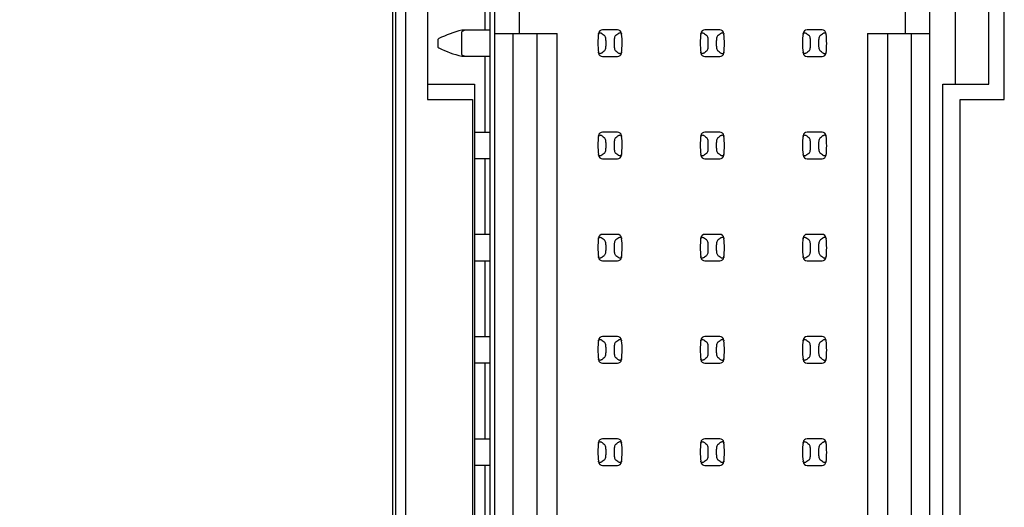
# Model space of a CAD drawing. Header units: inches. Extents: x 0 to 34, y 0 to 22.
# Tile 5 of 36: x 6.2 to 8.1, y 8.9 to 9.9. Entities that reach past the tile are written whole.
import ezdxf

# ---------------------------------------------------------------- set-up
doc = ezdxf.new("R2010")
doc.units = ezdxf.units.IN
doc.header["$LTSCALE"] = 1.87
doc.header["$MEASUREMENT"] = 0
doc.layers.get('0').update_dxf_attribs({"linetype": 'CONTINUOUS'})
doc.layers.add('DIMENSIONS', color=7, linetype='CONTINUOUS')
doc.styles.get("Standard").update_dxf_attribs({"font": 'txt', "width": 0.8})
doc.dimstyles.new('DIMSTYLE_1', dxfattribs={"dimtxt": 0.125, "dimasz": 0.18, "dimexe": 0.125, "dimexo": 0.0625, "dimgap": 0.03125, "dimtad": 0, "dimtih": 1, "dimtoh": 1, "dimlfac": 0.5, "dimzin": 4, "dimdsep": 46, "dimtxsty": 'STANDARD', "dimblk": '_FILLED', "dimblk1": '_FILLED', "dimblk2": '_FILLED', "dimcen": 0.09, "dimadec": 0, "dimazin": 0, "dimtp": 0.001, "dimtm": 0.001, "dimtfac": 1, "dimtofl": 0, "dimtmove": 0, "dimatfit": 3, "dimldrblk": '_FILLED', "dimfxl": 1, "dimtolj": 1, "dimtzin": 4, "dimarcsym": 0})

# ---------------------------------------------------------------- blocks, each defined once
blk = doc.blocks.new('*D4')
at = {"layer": 'DIMENSIONS', "color": 2, "linetype": 'CONTINUOUS'}
blk.add_line((7.0029, 15.3859), (6.1961, 15.3859), dxfattribs=at)
at = {"layer": 'DIMENSIONS', "color": 2, "linetype": 'CONTINUOUS', "insert": (6.1336, 15.4484), "char_height": 0.125, "width": 1.225, "attachment_point": 3, "line_spacing_factor": 0.9}
blk.add_mtext('4.15{\\Ftxt.shx;\\W1.000000;\\H0.125000; }[105.4]', dxfattribs=at)
blk = doc.blocks.new('_FILLED')
at = {"color": 0, "linetype": 'BYBLOCK'}
blk.add_solid([(0, 0), (-1, 0.174), (-1, -0.174)], dxfattribs=at)
blk = doc.blocks.new('*D5')
at = {"layer": 'DIMENSIONS', "color": 2, "linetype": 'CONTINUOUS'}
blk.add_line((6.8779, 16.3739), (6.1961, 16.3739), dxfattribs=at)
at = {"layer": 'DIMENSIONS', "color": 2, "linetype": 'CONTINUOUS', "insert": (6.1336, 16.4364), "char_height": 0.125, "width": 1.225, "attachment_point": 3, "line_spacing_factor": 0.9}
blk.add_mtext('4.64{\\Ftxt.shx;\\W1.000000;\\H0.125000; }[117.9]', dxfattribs=at)
blk = doc.blocks.new('*D6')
at = {"layer": 'DIMENSIONS', "color": 2, "linetype": 'CONTINUOUS'}
blk.add_line((6.8759, 16.7179), (6.1961, 16.7179), dxfattribs=at)
at = {"layer": 'DIMENSIONS', "color": 2, "linetype": 'CONTINUOUS', "insert": (6.1336, 16.7804), "char_height": 0.125, "width": 1.225, "attachment_point": 3, "line_spacing_factor": 0.9}
blk.add_mtext('4.81{\\Ftxt.shx;\\W1.000000;\\H0.125000; }[122.3]', dxfattribs=at)
blk = doc.blocks.new('*D7')
at = {"layer": 'DIMENSIONS', "color": 2, "linetype": 'CONTINUOUS'}
blk.add_line((6.8489, 16.9739), (6.1961, 16.9739), dxfattribs=at)
at = {"layer": 'DIMENSIONS', "color": 2, "linetype": 'CONTINUOUS', "insert": (6.1336, 17.0364), "char_height": 0.125, "width": 1.225, "attachment_point": 3, "line_spacing_factor": 0.9}
blk.add_mtext('4.94{\\Ftxt.shx;\\W1.000000;\\H0.125000; }[125.5]', dxfattribs=at)

msp = doc.modelspace()

# ---------------------------------------------------------------- linework, layer by layer
at = {"color": 7, "linetype": 'CONTINUOUS'}
for p, q in [((6.9114, 6.8459), (6.9114, 16.9739)), ((6.9314, 6.9059), (6.9314, 16.9139)), ((7.0954, 15.3859), (7.0954, 8.4319)), ((7.1053, 8.465), (7.1053, 15.3548)), ((7.9557, 8.465), (7.9557, 15.3548)), ((6.9054, 8.5938), (6.9054, 15.2279)), ((6.9734, 10.3199), (6.9734, 9.6999)), ((8.1014, 9.6999), (8.1014, 10.3199)), ((8.0059, 9.7299), (8.0059, 10.2899)), ((8.0714, 9.7299), (8.0714, 10.2899)), ((7.0854, 9.9843), (7.0854, 9.8355)), ((7.1525, 9.876), (7.1525, 9.8288)), ((7.9084, 9.8288), (7.9084, 9.876)), ((7.0954, 9.8355), (7.0407, 9.8355)), ((7.0407, 9.7881), (7.0407, 9.8316)), ((7.0444, 9.8347), (7.0461, 9.8355)), ((7.1053, 9.8288), (7.2273, 9.8288)), ((7.1407, 9.8288), (7.1407, 8.5083)), ((7.1879, 8.5555), (7.1879, 9.8288)), ((7.2273, 8.5949), (7.2273, 9.8288)), ((7.3138, 9.8293), (7.3151, 9.8284)), ((7.3451, 9.8359), (7.3158, 9.8359)), ((7.3527, 9.8289), (7.3531, 9.8273)), ((7.5138, 9.8293), (7.5151, 9.8284)), ((7.5451, 9.8359), (7.5158, 9.8359)), ((7.5527, 9.8289), (7.5531, 9.8273)), ((7.7138, 9.8293), (7.7151, 9.8284)), ((7.7451, 9.8359), (7.7158, 9.8359)), ((7.7527, 9.8289), (7.7531, 9.8273)), ((7.8336, 9.8288), (7.9557, 9.8288)), ((7.8336, 9.8288), (7.8336, 8.6736)), ((7.873, 9.8288), (7.873, 8.6343)), ((7.9202, 8.587), (7.9202, 9.8288)), ((6.9934, 9.8153), (6.9934, 9.8044)), ((7.3226, 9.8056), (7.3226, 9.8141)), ((7.3383, 9.8141), (7.3383, 9.8056)), ((7.5226, 9.8056), (7.5226, 9.8141)), ((7.5383, 9.8141), (7.5383, 9.8056)), ((7.7226, 9.8056), (7.7226, 9.8141)), ((7.7383, 9.8141), (7.7383, 9.8056)), ((7.0415, 9.7868), (7.0407, 9.7881)), ((7.0407, 9.7843), (7.0954, 9.7843)), ((7.0854, 9.7843), (7.0854, 9.6355)), ((7.3082, 9.7908), (7.3078, 9.7924)), ((7.3158, 9.7839), (7.3451, 9.7839)), ((7.3471, 9.7904), (7.3458, 9.7913)), ((7.5082, 9.7908), (7.5078, 9.7924)), ((7.5158, 9.7839), (7.5451, 9.7839)), ((7.5471, 9.7904), (7.5458, 9.7913)), ((7.7082, 9.7908), (7.7078, 9.7924)), ((7.7158, 9.7839), (7.7451, 9.7839)), ((7.7471, 9.7904), (7.7458, 9.7913)), ((6.9734, 9.7299), (7.0654, 9.7299)), ((7.0654, 9.7299), (7.0654, 8.4319)), ((7.9814, 9.7299), (8.0714, 9.7299)), ((7.9814, 8.4319), (7.9814, 9.7299)), ((6.9734, 9.6999), (7.0614, 9.6999)), ((7.0614, 9.6999), (7.0614, 8.4019)), ((8.0154, 9.6999), (8.1014, 9.6999)), ((8.0154, 8.4019), (8.0154, 9.6999)), ((7.0954, 9.6355), (7.0654, 9.6355)), ((7.3138, 9.6293), (7.3151, 9.6284)), ((7.3451, 9.6359), (7.3158, 9.6359)), ((7.3527, 9.6289), (7.3531, 9.6273)), ((7.5138, 9.6293), (7.5151, 9.6284)), ((7.5451, 9.6359), (7.5158, 9.6359)), ((7.5527, 9.6289), (7.5531, 9.6273)), ((7.7138, 9.6293), (7.7151, 9.6284)), ((7.7451, 9.6359), (7.7158, 9.6359)), ((7.7527, 9.6289), (7.7531, 9.6273)), ((7.3226, 9.6056), (7.3226, 9.6141)), ((7.3383, 9.6141), (7.3383, 9.6056)), ((7.5226, 9.6056), (7.5226, 9.6141)), ((7.5383, 9.6141), (7.5383, 9.6056)), ((7.7226, 9.6056), (7.7226, 9.6141)), ((7.7383, 9.6141), (7.7383, 9.6056)), ((7.3082, 9.5908), (7.3078, 9.5924)), ((7.3471, 9.5904), (7.3458, 9.5913)), ((7.5082, 9.5908), (7.5078, 9.5924)), ((7.5471, 9.5904), (7.5458, 9.5913)), ((7.7082, 9.5908), (7.7078, 9.5924)), ((7.7471, 9.5904), (7.7458, 9.5913)), ((7.0654, 9.5843), (7.0954, 9.5843)), ((7.0854, 9.5843), (7.0854, 9.4355)), ((7.3158, 9.5839), (7.3451, 9.5839)), ((7.5158, 9.5839), (7.5451, 9.5839)), ((7.7158, 9.5839), (7.7451, 9.5839)), ((7.0954, 9.4355), (7.0654, 9.4355)), ((7.3451, 9.4359), (7.3158, 9.4359)), ((7.5451, 9.4359), (7.5158, 9.4359)), ((7.7451, 9.4359), (7.7158, 9.4359)), ((7.3138, 9.4293), (7.3151, 9.4284)), ((7.3527, 9.4289), (7.3531, 9.4273)), ((7.5138, 9.4293), (7.5151, 9.4284)), ((7.5527, 9.4289), (7.5531, 9.4273)), ((7.7138, 9.4293), (7.7151, 9.4284)), ((7.7527, 9.4289), (7.7531, 9.4273)), ((7.3226, 9.4056), (7.3226, 9.4141)), ((7.3383, 9.4141), (7.3383, 9.4056)), ((7.5226, 9.4056), (7.5226, 9.4141)), ((7.5383, 9.4141), (7.5383, 9.4056)), ((7.7226, 9.4056), (7.7226, 9.4141)), ((7.7383, 9.4141), (7.7383, 9.4056)), ((7.0654, 9.3843), (7.0954, 9.3843)), ((7.0854, 9.3843), (7.0854, 9.2355)), ((7.3082, 9.3908), (7.3078, 9.3924)), ((7.3158, 9.3839), (7.3451, 9.3839)), ((7.3471, 9.3904), (7.3458, 9.3913)), ((7.5082, 9.3908), (7.5078, 9.3924)), ((7.5158, 9.3839), (7.5451, 9.3839)), ((7.5471, 9.3904), (7.5458, 9.3913)), ((7.7082, 9.3908), (7.7078, 9.3924)), ((7.7158, 9.3839), (7.7451, 9.3839)), ((7.7471, 9.3904), (7.7458, 9.3913)), ((7.0954, 9.2355), (7.0654, 9.2355)), ((7.3138, 9.2293), (7.3151, 9.2284)), ((7.3451, 9.2359), (7.3158, 9.2359)), ((7.3527, 9.2289), (7.3531, 9.2273)), ((7.5138, 9.2293), (7.5151, 9.2284)), ((7.5451, 9.2359), (7.5158, 9.2359)), ((7.5527, 9.2289), (7.5531, 9.2273)), ((7.7138, 9.2293), (7.7151, 9.2284)), ((7.7451, 9.2359), (7.7158, 9.2359)), ((7.7527, 9.2289), (7.7531, 9.2273)), ((7.3226, 9.2056), (7.3226, 9.2141)), ((7.3383, 9.2141), (7.3383, 9.2056)), ((7.5226, 9.2056), (7.5226, 9.2141)), ((7.5383, 9.2141), (7.5383, 9.2056)), ((7.7226, 9.2056), (7.7226, 9.2141)), ((7.7383, 9.2141), (7.7383, 9.2056)), ((7.0654, 9.1843), (7.0954, 9.1843)), ((7.0854, 9.1843), (7.0854, 9.0355)), ((7.3082, 9.1908), (7.3078, 9.1924)), ((7.3471, 9.1904), (7.3458, 9.1913)), ((7.5082, 9.1908), (7.5078, 9.1924)), ((7.5471, 9.1904), (7.5458, 9.1913)), ((7.7082, 9.1908), (7.7078, 9.1924)), ((7.7471, 9.1904), (7.7458, 9.1913)), ((7.3158, 9.1839), (7.3451, 9.1839)), ((7.5158, 9.1839), (7.5451, 9.1839)), ((7.7158, 9.1839), (7.7451, 9.1839)), ((7.0954, 9.0355), (7.0654, 9.0355)), ((7.3451, 9.0359), (7.3158, 9.0359)), ((7.5451, 9.0359), (7.5158, 9.0359)), ((7.7451, 9.0359), (7.7158, 9.0359)), ((7.3138, 9.0293), (7.3151, 9.0284)), ((7.3226, 9.0056), (7.3226, 9.0141)), ((7.3383, 9.0141), (7.3383, 9.0056)), ((7.3527, 9.0289), (7.3531, 9.0273)), ((7.5138, 9.0293), (7.5151, 9.0284)), ((7.5226, 9.0056), (7.5226, 9.0141)), ((7.5383, 9.0141), (7.5383, 9.0056)), ((7.5527, 9.0289), (7.5531, 9.0273)), ((7.7138, 9.0293), (7.7151, 9.0284)), ((7.7226, 9.0056), (7.7226, 9.0141)), ((7.7383, 9.0141), (7.7383, 9.0056)), ((7.7527, 9.0289), (7.7531, 9.0273)), ((7.3082, 8.9908), (7.3078, 8.9924)), ((7.5082, 8.9908), (7.5078, 8.9924)), ((7.7082, 8.9908), (7.7078, 8.9924)), ((7.0654, 8.9843), (7.0954, 8.9843)), ((7.0854, 8.9843), (7.0854, 8.8355)), ((7.3158, 8.9839), (7.3451, 8.9839)), ((7.3471, 8.9904), (7.3458, 8.9913)), ((7.5158, 8.9839), (7.5451, 8.9839)), ((7.5471, 8.9904), (7.5458, 8.9913)), ((7.7158, 8.9839), (7.7451, 8.9839)), ((7.7471, 8.9904), (7.7458, 8.9913))]:
    msp.add_line(p, q, dxfattribs=at)
for centre, radius, start, end in [((7.088, 9.6375), 0.2035, 103.4363, 116.9945), ((7.4643, 9.8099), 0.1575, 173.0989, 186.5479), ((7.3158, 9.828), 0.00787, 90, 173.0471), ((7.3451, 9.828), 0.00787, 6.9529, 90), ((7.1966, 9.8099), 0.1575, 353.0989, 6.5479), ((7.6643, 9.8099), 0.1575, 173.0989, 186.5479), ((7.5158, 9.828), 0.00787, 90, 173.0471), ((7.5451, 9.828), 0.00787, 6.9529, 90), ((7.3966, 9.8099), 0.1575, 353.0989, 6.5479), ((7.8643, 9.8099), 0.1575, 173.0989, 186.5479), ((7.7158, 9.828), 0.00787, 90, 173.0471), ((7.7451, 9.828), 0.00787, 6.9529, 90), ((7.5966, 9.8099), 0.1575, 353.0989, 6.5479), ((6.9974, 9.8153), 0.00394, 116.9945, 180), ((6.9974, 9.8044), 0.00394, 180, 243.0055), ((7.088, 9.9823), 0.2035, 243.0055, 256.5637), ((7.3158, 9.7918), 0.00787, 186.9529, 270), ((7.3451, 9.7918), 0.00787, 270, 353.0471), ((7.5158, 9.7918), 0.00787, 186.9529, 270), ((7.5451, 9.7918), 0.00787, 270, 353.0471), ((7.7158, 9.7918), 0.00787, 186.9529, 270), ((7.7451, 9.7918), 0.00787, 270, 353.0471), ((7.4643, 9.6099), 0.1575, 173.0989, 186.5479), ((7.3158, 9.628), 0.00787, 90, 173.0471), ((7.3451, 9.628), 0.00787, 6.9529, 90), ((7.1966, 9.6099), 0.1575, 353.0989, 6.5479), ((7.6643, 9.6099), 0.1575, 173.0989, 186.5479), ((7.5158, 9.628), 0.00787, 90, 173.0471), ((7.5451, 9.628), 0.00787, 6.9529, 90), ((7.3966, 9.6099), 0.1575, 353.0989, 6.5479), ((7.8643, 9.6099), 0.1575, 173.0989, 186.5479), ((7.7158, 9.628), 0.00787, 90, 173.0471), ((7.7451, 9.628), 0.00787, 6.9529, 90), ((7.5966, 9.6099), 0.1575, 353.0989, 6.5479), ((7.3158, 9.5918), 0.00787, 186.9529, 270), ((7.3451, 9.5918), 0.00787, 270, 353.0471), ((7.5158, 9.5918), 0.00787, 186.9529, 270), ((7.5451, 9.5918), 0.00787, 270, 353.0471), ((7.7158, 9.5918), 0.00787, 186.9529, 270), ((7.7451, 9.5918), 0.00787, 270, 353.0471), ((7.3158, 9.428), 0.00787, 90, 173.0471), ((7.3451, 9.428), 0.00787, 6.9529, 90), ((7.5158, 9.428), 0.00787, 90, 173.0471), ((7.5451, 9.428), 0.00787, 6.9529, 90), ((7.7158, 9.428), 0.00787, 90, 173.0471), ((7.7451, 9.428), 0.00787, 6.9529, 90), ((7.4643, 9.4099), 0.1575, 173.0989, 186.5479), ((7.1966, 9.4099), 0.1575, 353.0989, 6.5479), ((7.6643, 9.4099), 0.1575, 173.0989, 186.5479), ((7.3966, 9.4099), 0.1575, 353.0989, 6.5479), ((7.8643, 9.4099), 0.1575, 173.0989, 186.5479), ((7.5966, 9.4099), 0.1575, 353.0989, 6.5479), ((7.3158, 9.3918), 0.00787, 186.9529, 270), ((7.3451, 9.3918), 0.00787, 270, 353.0471), ((7.5158, 9.3918), 0.00787, 186.9529, 270), ((7.5451, 9.3918), 0.00787, 270, 353.0471), ((7.7158, 9.3918), 0.00787, 186.9529, 270), ((7.7451, 9.3918), 0.00787, 270, 353.0471), ((7.4643, 9.2099), 0.1575, 173.0989, 186.5479), ((7.3158, 9.228), 0.00787, 90, 173.0471), ((7.3451, 9.228), 0.00787, 6.9529, 90), ((7.1966, 9.2099), 0.1575, 353.0989, 6.5479), ((7.6643, 9.2099), 0.1575, 173.0989, 186.5479), ((7.5158, 9.228), 0.00787, 90, 173.0471), ((7.5451, 9.228), 0.00787, 6.9529, 90), ((7.3966, 9.2099), 0.1575, 353.0989, 6.5479), ((7.8643, 9.2099), 0.1575, 173.0989, 186.5479), ((7.7158, 9.228), 0.00787, 90, 173.0471), ((7.7451, 9.228), 0.00787, 6.9529, 90), ((7.5966, 9.2099), 0.1575, 353.0989, 6.5479), ((7.3158, 9.1918), 0.00787, 186.9529, 270), ((7.3451, 9.1918), 0.00787, 270, 353.0471), ((7.5158, 9.1918), 0.00787, 186.9529, 270), ((7.5451, 9.1918), 0.00787, 270, 353.0471), ((7.7158, 9.1918), 0.00787, 186.9529, 270), ((7.7451, 9.1918), 0.00787, 270, 353.0471), ((7.3158, 9.028), 0.00787, 90, 173.0471), ((7.3451, 9.028), 0.00787, 6.9529, 90), ((7.5158, 9.028), 0.00787, 90, 173.0471), ((7.5451, 9.028), 0.00787, 6.9529, 90), ((7.7158, 9.028), 0.00787, 90, 173.0471), ((7.7451, 9.028), 0.00787, 6.9529, 90), ((7.4643, 9.0099), 0.1575, 173.0989, 186.5479), ((7.1966, 9.0099), 0.1575, 353.0989, 6.5479), ((7.6643, 9.0099), 0.1575, 173.0989, 186.5479), ((7.3966, 9.0099), 0.1575, 353.0989, 6.5479), ((7.8643, 9.0099), 0.1575, 173.0989, 186.5479), ((7.5966, 9.0099), 0.1575, 353.0989, 6.5479), ((7.3158, 8.9918), 0.00787, 186.9529, 270), ((7.3451, 8.9918), 0.00787, 270, 353.0471), ((7.5158, 8.9918), 0.00787, 186.9529, 270), ((7.5451, 8.9918), 0.00787, 270, 353.0471), ((7.7158, 8.9918), 0.00787, 186.9529, 270), ((7.7451, 8.9918), 0.00787, 270, 353.0471)]:
    msp.add_arc(centre, radius, start, end, dxfattribs=at)
for centre, start_param, end_param in [((7.6866, 9.8634), -2.804032, -2.774684), ((6.9743, 9.8634), -0.366909, -0.33756), ((7.8866, 9.8634), -2.804032, -2.774684), ((7.1743, 9.8634), -0.366909, -0.33756), ((8.0866, 9.8634), -2.804032, -2.774684), ((7.3743, 9.8634), -0.366909, -0.33756), ((7.6866, 9.7564), 2.774684, 2.804032), ((6.9743, 9.7564), 0.33756, 0.366909), ((7.8866, 9.7564), 2.774684, 2.804032), ((7.1743, 9.7564), 0.33756, 0.366909), ((8.0866, 9.7564), 2.774684, 2.804032), ((7.3743, 9.7564), 0.33756, 0.366909), ((7.6866, 9.6634), -2.804032, -2.774684), ((6.9743, 9.6634), -0.366909, -0.33756), ((7.8866, 9.6634), -2.804032, -2.774684), ((7.1743, 9.6634), -0.366909, -0.33756), ((8.0866, 9.6634), -2.804032, -2.774684), ((7.3743, 9.6634), -0.366909, -0.33756), ((7.6866, 9.5564), 2.774684, 2.804032), ((6.9743, 9.5564), 0.33756, 0.366909), ((7.8866, 9.5564), 2.774684, 2.804032), ((7.1743, 9.5564), 0.33756, 0.366909), ((8.0866, 9.5564), 2.774684, 2.804032), ((7.3743, 9.5564), 0.33756, 0.366909), ((7.6866, 9.4634), -2.804032, -2.774684), ((6.9743, 9.4634), -0.366909, -0.33756), ((7.8866, 9.4634), -2.804032, -2.774684), ((7.1743, 9.4634), -0.366909, -0.33756), ((8.0866, 9.4634), -2.804032, -2.774684), ((7.3743, 9.4634), -0.366909, -0.33756), ((7.6866, 9.3564), 2.774684, 2.804032), ((6.9743, 9.3564), 0.33756, 0.366909), ((7.8866, 9.3564), 2.774684, 2.804032), ((7.1743, 9.3564), 0.33756, 0.366909), ((8.0866, 9.3564), 2.774684, 2.804032), ((7.3743, 9.3564), 0.33756, 0.366909), ((7.6866, 9.2634), -2.804032, -2.774684), ((6.9743, 9.2634), -0.366909, -0.33756), ((7.8866, 9.2634), -2.804032, -2.774684), ((7.1743, 9.2634), -0.366909, -0.33756), ((8.0866, 9.2634), -2.804032, -2.774684), ((7.3743, 9.2634), -0.366909, -0.33756), ((7.6866, 9.1564), 2.774684, 2.804032), ((6.9743, 9.1564), 0.33756, 0.366909), ((7.8866, 9.1564), 2.774684, 2.804032), ((7.1743, 9.1564), 0.33756, 0.366909), ((8.0866, 9.1564), 2.774684, 2.804032), ((7.3743, 9.1564), 0.33756, 0.366909), ((7.6866, 9.0634), -2.804032, -2.774684), ((6.9743, 9.0634), -0.366909, -0.33756), ((7.8866, 9.0634), -2.804032, -2.774684), ((7.1743, 9.0634), -0.366909, -0.33756), ((8.0866, 9.0634), -2.804032, -2.774684), ((7.3743, 9.0634), -0.366909, -0.33756), ((7.6866, 8.9564), 2.774684, 2.804032), ((6.9743, 8.9564), 0.33756, 0.366909), ((7.8866, 8.9564), 2.774684, 2.804032), ((7.1743, 8.9564), 0.33756, 0.366909), ((8.0866, 8.9564), 2.774684, 2.804032), ((7.3743, 8.9564), 0.33756, 0.366909)]:
    msp.add_ellipse(centre, major_axis=(0.3937, 0), ratio=0.267949, start_param=start_param, end_param=end_param, dxfattribs=at)
for points, knots in [([(7.0407, 9.8316), (7.0408, 9.832), (7.0413, 9.8329), (7.0427, 9.8339), (7.0438, 9.8344), (7.0444, 9.8347)], [0, 0, 0, 0, 0.250852, 0.624902, 1, 1, 1, 1]), ([(7.3078, 9.8273), (7.3079, 9.8283), (7.3085, 9.83), (7.3106, 9.8305), (7.3123, 9.8301), (7.3133, 9.8296), (7.3138, 9.8293)], [0, 0, 0, 0, 0.362079, 0.563606, 0.76903, 1, 1, 1, 1]), ([(7.3226, 9.8141), (7.3226, 9.8166), (7.3222, 9.82), (7.3207, 9.8238), (7.3196, 9.8252), (7.3191, 9.8255)], [0, 0, 0, 0, 0.604658, 0.834309, 1, 1, 1, 1]), ([(7.3418, 9.8255), (7.3413, 9.8252), (7.3403, 9.8238), (7.3387, 9.82), (7.3383, 9.8166), (7.3383, 9.8141)], [0, 0, 0, 0, 0.165672, 0.395352, 1, 1, 1, 1]), ([(7.3458, 9.8284), (7.3464, 9.8289), (7.3475, 9.8296), (7.3493, 9.8304), (7.3513, 9.8305), (7.3524, 9.8295), (7.3527, 9.8289)], [0, 0, 0, 0, 0.275923, 0.516898, 0.733601, 1, 1, 1, 1]), ([(7.5078, 9.8273), (7.5079, 9.8283), (7.5085, 9.83), (7.5106, 9.8305), (7.5123, 9.8301), (7.5133, 9.8296), (7.5138, 9.8293)], [0, 0, 0, 0, 0.362079, 0.563606, 0.76903, 1, 1, 1, 1]), ([(7.5226, 9.8141), (7.5226, 9.8166), (7.5222, 9.82), (7.5207, 9.8238), (7.5196, 9.8252), (7.5191, 9.8255)], [0, 0, 0, 0, 0.604658, 0.834309, 1, 1, 1, 1]), ([(7.5418, 9.8255), (7.5413, 9.8252), (7.5403, 9.8238), (7.5387, 9.82), (7.5383, 9.8166), (7.5383, 9.8141)], [0, 0, 0, 0, 0.165672, 0.395352, 1, 1, 1, 1]), ([(7.5458, 9.8284), (7.5464, 9.8289), (7.5475, 9.8296), (7.5493, 9.8304), (7.5513, 9.8305), (7.5524, 9.8295), (7.5527, 9.8289)], [0, 0, 0, 0, 0.275923, 0.516898, 0.733601, 1, 1, 1, 1]), ([(7.7078, 9.8273), (7.7079, 9.8283), (7.7085, 9.83), (7.7106, 9.8305), (7.7123, 9.8301), (7.7133, 9.8296), (7.7138, 9.8293)], [0, 0, 0, 0, 0.362079, 0.563606, 0.76903, 1, 1, 1, 1]), ([(7.7226, 9.8141), (7.7226, 9.8166), (7.7222, 9.82), (7.7207, 9.8238), (7.7196, 9.8252), (7.7191, 9.8255)], [0, 0, 0, 0, 0.604658, 0.834309, 1, 1, 1, 1]), ([(7.7418, 9.8255), (7.7413, 9.8252), (7.7403, 9.8238), (7.7387, 9.82), (7.7383, 9.8166), (7.7383, 9.8141)], [0, 0, 0, 0, 0.165672, 0.395352, 1, 1, 1, 1]), ([(7.7458, 9.8284), (7.7464, 9.8289), (7.7475, 9.8296), (7.7493, 9.8304), (7.7513, 9.8305), (7.7524, 9.8295), (7.7527, 9.8289)], [0, 0, 0, 0, 0.275923, 0.516898, 0.733601, 1, 1, 1, 1]), ([(7.3191, 9.7942), (7.3196, 9.7946), (7.3207, 9.7959), (7.3222, 9.7997), (7.3226, 9.8031), (7.3226, 9.8056)], [0, 0, 0, 0, 0.165672, 0.395352, 1, 1, 1, 1]), ([(7.3383, 9.8056), (7.3383, 9.8031), (7.3387, 9.7997), (7.3403, 9.7959), (7.3413, 9.7946), (7.3418, 9.7942)], [0, 0, 0, 0, 0.604658, 0.834309, 1, 1, 1, 1]), ([(7.5191, 9.7942), (7.5196, 9.7946), (7.5207, 9.7959), (7.5222, 9.7997), (7.5226, 9.8031), (7.5226, 9.8056)], [0, 0, 0, 0, 0.165672, 0.395352, 1, 1, 1, 1]), ([(7.5383, 9.8056), (7.5383, 9.8031), (7.5387, 9.7997), (7.5403, 9.7959), (7.5413, 9.7946), (7.5418, 9.7942)], [0, 0, 0, 0, 0.604658, 0.834309, 1, 1, 1, 1]), ([(7.7191, 9.7942), (7.7196, 9.7946), (7.7207, 9.7959), (7.7222, 9.7997), (7.7226, 9.8031), (7.7226, 9.8056)], [0, 0, 0, 0, 0.165672, 0.395352, 1, 1, 1, 1]), ([(7.7383, 9.8056), (7.7383, 9.8031), (7.7387, 9.7997), (7.7403, 9.7959), (7.7413, 9.7946), (7.7418, 9.7942)], [0, 0, 0, 0, 0.604658, 0.834309, 1, 1, 1, 1]), ([(7.0461, 9.7843), (7.0453, 9.7846), (7.0437, 9.7854), (7.0421, 9.7862), (7.0415, 9.7868)], [0, 0, 0, 0, 0.499969, 1, 1, 1, 1]), ([(7.3151, 9.7913), (7.3145, 9.7909), (7.3134, 9.7901), (7.3116, 9.7894), (7.3096, 9.7892), (7.3085, 9.7902), (7.3082, 9.7908)], [0, 0, 0, 0, 0.275924, 0.516898, 0.733602, 1, 1, 1, 1]), ([(7.3531, 9.7924), (7.353, 9.7914), (7.3524, 9.7897), (7.3503, 9.7892), (7.3486, 9.7896), (7.3476, 9.7901), (7.3471, 9.7904)], [0, 0, 0, 0, 0.36207, 0.563496, 0.768917, 1, 1, 1, 1]), ([(7.5151, 9.7913), (7.5145, 9.7909), (7.5134, 9.7901), (7.5116, 9.7894), (7.5096, 9.7892), (7.5085, 9.7902), (7.5082, 9.7908)], [0, 0, 0, 0, 0.275924, 0.516898, 0.733602, 1, 1, 1, 1]), ([(7.5531, 9.7924), (7.553, 9.7914), (7.5524, 9.7897), (7.5503, 9.7892), (7.5486, 9.7896), (7.5476, 9.7901), (7.5471, 9.7904)], [0, 0, 0, 0, 0.36207, 0.563496, 0.768917, 1, 1, 1, 1]), ([(7.7151, 9.7913), (7.7145, 9.7909), (7.7134, 9.7901), (7.7116, 9.7894), (7.7096, 9.7892), (7.7085, 9.7902), (7.7082, 9.7908)], [0, 0, 0, 0, 0.275924, 0.516898, 0.733602, 1, 1, 1, 1]), ([(7.7531, 9.7924), (7.753, 9.7914), (7.7524, 9.7897), (7.7503, 9.7892), (7.7486, 9.7896), (7.7476, 9.7901), (7.7471, 9.7904)], [0, 0, 0, 0, 0.36207, 0.563496, 0.768917, 1, 1, 1, 1]), ([(7.3078, 9.6273), (7.3079, 9.6283), (7.3085, 9.63), (7.3106, 9.6305), (7.3123, 9.6301), (7.3133, 9.6296), (7.3138, 9.6293)], [0, 0, 0, 0, 0.362079, 0.563606, 0.76903, 1, 1, 1, 1]), ([(7.3458, 9.6284), (7.3464, 9.6289), (7.3475, 9.6296), (7.3493, 9.6304), (7.3513, 9.6305), (7.3524, 9.6295), (7.3527, 9.6289)], [0, 0, 0, 0, 0.275923, 0.516898, 0.733601, 1, 1, 1, 1]), ([(7.5078, 9.6273), (7.5079, 9.6283), (7.5085, 9.63), (7.5106, 9.6305), (7.5123, 9.6301), (7.5133, 9.6296), (7.5138, 9.6293)], [0, 0, 0, 0, 0.362079, 0.563606, 0.76903, 1, 1, 1, 1]), ([(7.5458, 9.6284), (7.5464, 9.6289), (7.5475, 9.6296), (7.5493, 9.6304), (7.5513, 9.6305), (7.5524, 9.6295), (7.5527, 9.6289)], [0, 0, 0, 0, 0.275923, 0.516898, 0.733601, 1, 1, 1, 1]), ([(7.7078, 9.6273), (7.7079, 9.6283), (7.7085, 9.63), (7.7106, 9.6305), (7.7123, 9.6301), (7.7133, 9.6296), (7.7138, 9.6293)], [0, 0, 0, 0, 0.362079, 0.563606, 0.76903, 1, 1, 1, 1]), ([(7.7458, 9.6284), (7.7464, 9.6289), (7.7475, 9.6296), (7.7493, 9.6304), (7.7513, 9.6305), (7.7524, 9.6295), (7.7527, 9.6289)], [0, 0, 0, 0, 0.275923, 0.516898, 0.733601, 1, 1, 1, 1]), ([(7.3226, 9.6141), (7.3226, 9.6166), (7.3222, 9.62), (7.3207, 9.6238), (7.3196, 9.6252), (7.3191, 9.6255)], [0, 0, 0, 0, 0.604658, 0.834309, 1, 1, 1, 1]), ([(7.3418, 9.6255), (7.3413, 9.6252), (7.3403, 9.6238), (7.3387, 9.62), (7.3383, 9.6166), (7.3383, 9.6141)], [0, 0, 0, 0, 0.165672, 0.395352, 1, 1, 1, 1]), ([(7.5226, 9.6141), (7.5226, 9.6166), (7.5222, 9.62), (7.5207, 9.6238), (7.5196, 9.6252), (7.5191, 9.6255)], [0, 0, 0, 0, 0.604658, 0.834309, 1, 1, 1, 1]), ([(7.5418, 9.6255), (7.5413, 9.6252), (7.5403, 9.6238), (7.5387, 9.62), (7.5383, 9.6166), (7.5383, 9.6141)], [0, 0, 0, 0, 0.165672, 0.395352, 1, 1, 1, 1]), ([(7.7226, 9.6141), (7.7226, 9.6166), (7.7222, 9.62), (7.7207, 9.6238), (7.7196, 9.6252), (7.7191, 9.6255)], [0, 0, 0, 0, 0.604658, 0.834309, 1, 1, 1, 1]), ([(7.7418, 9.6255), (7.7413, 9.6252), (7.7403, 9.6238), (7.7387, 9.62), (7.7383, 9.6166), (7.7383, 9.6141)], [0, 0, 0, 0, 0.165672, 0.395352, 1, 1, 1, 1]), ([(7.3151, 9.5913), (7.3145, 9.5909), (7.3134, 9.5901), (7.3116, 9.5894), (7.3096, 9.5892), (7.3085, 9.5902), (7.3082, 9.5908)], [0, 0, 0, 0, 0.275924, 0.516898, 0.733602, 1, 1, 1, 1]), ([(7.3191, 9.5942), (7.3196, 9.5946), (7.3207, 9.5959), (7.3222, 9.5997), (7.3226, 9.6031), (7.3226, 9.6056)], [0, 0, 0, 0, 0.165672, 0.395352, 1, 1, 1, 1]), ([(7.3383, 9.6056), (7.3383, 9.6031), (7.3387, 9.5997), (7.3403, 9.5959), (7.3413, 9.5946), (7.3418, 9.5942)], [0, 0, 0, 0, 0.604658, 0.834309, 1, 1, 1, 1]), ([(7.3531, 9.5924), (7.353, 9.5914), (7.3524, 9.5897), (7.3503, 9.5892), (7.3486, 9.5896), (7.3476, 9.5901), (7.3471, 9.5904)], [0, 0, 0, 0, 0.36207, 0.563496, 0.768917, 1, 1, 1, 1]), ([(7.5151, 9.5913), (7.5145, 9.5909), (7.5134, 9.5901), (7.5116, 9.5894), (7.5096, 9.5892), (7.5085, 9.5902), (7.5082, 9.5908)], [0, 0, 0, 0, 0.275924, 0.516898, 0.733602, 1, 1, 1, 1]), ([(7.5191, 9.5942), (7.5196, 9.5946), (7.5207, 9.5959), (7.5222, 9.5997), (7.5226, 9.6031), (7.5226, 9.6056)], [0, 0, 0, 0, 0.165672, 0.395352, 1, 1, 1, 1]), ([(7.5383, 9.6056), (7.5383, 9.6031), (7.5387, 9.5997), (7.5403, 9.5959), (7.5413, 9.5946), (7.5418, 9.5942)], [0, 0, 0, 0, 0.604658, 0.834309, 1, 1, 1, 1]), ([(7.5531, 9.5924), (7.553, 9.5914), (7.5524, 9.5897), (7.5503, 9.5892), (7.5486, 9.5896), (7.5476, 9.5901), (7.5471, 9.5904)], [0, 0, 0, 0, 0.36207, 0.563496, 0.768917, 1, 1, 1, 1]), ([(7.7151, 9.5913), (7.7145, 9.5909), (7.7134, 9.5901), (7.7116, 9.5894), (7.7096, 9.5892), (7.7085, 9.5902), (7.7082, 9.5908)], [0, 0, 0, 0, 0.275924, 0.516898, 0.733602, 1, 1, 1, 1]), ([(7.7191, 9.5942), (7.7196, 9.5946), (7.7207, 9.5959), (7.7222, 9.5997), (7.7226, 9.6031), (7.7226, 9.6056)], [0, 0, 0, 0, 0.165672, 0.395352, 1, 1, 1, 1]), ([(7.7383, 9.6056), (7.7383, 9.6031), (7.7387, 9.5997), (7.7403, 9.5959), (7.7413, 9.5946), (7.7418, 9.5942)], [0, 0, 0, 0, 0.604658, 0.834309, 1, 1, 1, 1]), ([(7.7531, 9.5924), (7.753, 9.5914), (7.7524, 9.5897), (7.7503, 9.5892), (7.7486, 9.5896), (7.7476, 9.5901), (7.7471, 9.5904)], [0, 0, 0, 0, 0.36207, 0.563496, 0.768917, 1, 1, 1, 1]), ([(7.3078, 9.4273), (7.3079, 9.4283), (7.3085, 9.43), (7.3106, 9.4305), (7.3123, 9.4301), (7.3133, 9.4296), (7.3138, 9.4293)], [0, 0, 0, 0, 0.362079, 0.563606, 0.76903, 1, 1, 1, 1]), ([(7.3226, 9.4141), (7.3226, 9.4166), (7.3222, 9.42), (7.3207, 9.4238), (7.3196, 9.4252), (7.3191, 9.4255)], [0, 0, 0, 0, 0.604658, 0.834309, 1, 1, 1, 1]), ([(7.3418, 9.4255), (7.3413, 9.4252), (7.3403, 9.4238), (7.3387, 9.42), (7.3383, 9.4166), (7.3383, 9.4141)], [0, 0, 0, 0, 0.165672, 0.395352, 1, 1, 1, 1]), ([(7.3458, 9.4284), (7.3464, 9.4289), (7.3475, 9.4296), (7.3493, 9.4304), (7.3513, 9.4305), (7.3524, 9.4295), (7.3527, 9.4289)], [0, 0, 0, 0, 0.275923, 0.516898, 0.733601, 1, 1, 1, 1]), ([(7.5078, 9.4273), (7.5079, 9.4283), (7.5085, 9.43), (7.5106, 9.4305), (7.5123, 9.4301), (7.5133, 9.4296), (7.5138, 9.4293)], [0, 0, 0, 0, 0.362079, 0.563606, 0.76903, 1, 1, 1, 1]), ([(7.5226, 9.4141), (7.5226, 9.4166), (7.5222, 9.42), (7.5207, 9.4238), (7.5196, 9.4252), (7.5191, 9.4255)], [0, 0, 0, 0, 0.604658, 0.834309, 1, 1, 1, 1]), ([(7.5418, 9.4255), (7.5413, 9.4252), (7.5403, 9.4238), (7.5387, 9.42), (7.5383, 9.4166), (7.5383, 9.4141)], [0, 0, 0, 0, 0.165672, 0.395352, 1, 1, 1, 1]), ([(7.5458, 9.4284), (7.5464, 9.4289), (7.5475, 9.4296), (7.5493, 9.4304), (7.5513, 9.4305), (7.5524, 9.4295), (7.5527, 9.4289)], [0, 0, 0, 0, 0.275923, 0.516898, 0.733601, 1, 1, 1, 1]), ([(7.7078, 9.4273), (7.7079, 9.4283), (7.7085, 9.43), (7.7106, 9.4305), (7.7123, 9.4301), (7.7133, 9.4296), (7.7138, 9.4293)], [0, 0, 0, 0, 0.362079, 0.563606, 0.76903, 1, 1, 1, 1]), ([(7.7226, 9.4141), (7.7226, 9.4166), (7.7222, 9.42), (7.7207, 9.4238), (7.7196, 9.4252), (7.7191, 9.4255)], [0, 0, 0, 0, 0.604658, 0.834309, 1, 1, 1, 1]), ([(7.7418, 9.4255), (7.7413, 9.4252), (7.7403, 9.4238), (7.7387, 9.42), (7.7383, 9.4166), (7.7383, 9.4141)], [0, 0, 0, 0, 0.165672, 0.395352, 1, 1, 1, 1]), ([(7.7458, 9.4284), (7.7464, 9.4289), (7.7475, 9.4296), (7.7493, 9.4304), (7.7513, 9.4305), (7.7524, 9.4295), (7.7527, 9.4289)], [0, 0, 0, 0, 0.275923, 0.516898, 0.733601, 1, 1, 1, 1]), ([(7.3191, 9.3942), (7.3196, 9.3946), (7.3207, 9.3959), (7.3222, 9.3997), (7.3226, 9.4031), (7.3226, 9.4056)], [0, 0, 0, 0, 0.165672, 0.395352, 1, 1, 1, 1]), ([(7.3383, 9.4056), (7.3383, 9.4031), (7.3387, 9.3997), (7.3403, 9.3959), (7.3413, 9.3946), (7.3418, 9.3942)], [0, 0, 0, 0, 0.604658, 0.834309, 1, 1, 1, 1]), ([(7.5191, 9.3942), (7.5196, 9.3946), (7.5207, 9.3959), (7.5222, 9.3997), (7.5226, 9.4031), (7.5226, 9.4056)], [0, 0, 0, 0, 0.165672, 0.395352, 1, 1, 1, 1]), ([(7.5383, 9.4056), (7.5383, 9.4031), (7.5387, 9.3997), (7.5403, 9.3959), (7.5413, 9.3946), (7.5418, 9.3942)], [0, 0, 0, 0, 0.604658, 0.834309, 1, 1, 1, 1]), ([(7.7191, 9.3942), (7.7196, 9.3946), (7.7207, 9.3959), (7.7222, 9.3997), (7.7226, 9.4031), (7.7226, 9.4056)], [0, 0, 0, 0, 0.165672, 0.395352, 1, 1, 1, 1]), ([(7.7383, 9.4056), (7.7383, 9.4031), (7.7387, 9.3997), (7.7403, 9.3959), (7.7413, 9.3946), (7.7418, 9.3942)], [0, 0, 0, 0, 0.604658, 0.834309, 1, 1, 1, 1]), ([(7.3151, 9.3913), (7.3145, 9.3909), (7.3134, 9.3901), (7.3116, 9.3894), (7.3096, 9.3892), (7.3085, 9.3902), (7.3082, 9.3908)], [0, 0, 0, 0, 0.275924, 0.516898, 0.733602, 1, 1, 1, 1]), ([(7.3531, 9.3924), (7.353, 9.3914), (7.3524, 9.3897), (7.3503, 9.3892), (7.3486, 9.3896), (7.3476, 9.3901), (7.3471, 9.3904)], [0, 0, 0, 0, 0.36207, 0.563496, 0.768917, 1, 1, 1, 1]), ([(7.5151, 9.3913), (7.5145, 9.3909), (7.5134, 9.3901), (7.5116, 9.3894), (7.5096, 9.3892), (7.5085, 9.3902), (7.5082, 9.3908)], [0, 0, 0, 0, 0.275924, 0.516898, 0.733602, 1, 1, 1, 1]), ([(7.5531, 9.3924), (7.553, 9.3914), (7.5524, 9.3897), (7.5503, 9.3892), (7.5486, 9.3896), (7.5476, 9.3901), (7.5471, 9.3904)], [0, 0, 0, 0, 0.36207, 0.563496, 0.768917, 1, 1, 1, 1]), ([(7.7151, 9.3913), (7.7145, 9.3909), (7.7134, 9.3901), (7.7116, 9.3894), (7.7096, 9.3892), (7.7085, 9.3902), (7.7082, 9.3908)], [0, 0, 0, 0, 0.275924, 0.516898, 0.733602, 1, 1, 1, 1]), ([(7.7531, 9.3924), (7.753, 9.3914), (7.7524, 9.3897), (7.7503, 9.3892), (7.7486, 9.3896), (7.7476, 9.3901), (7.7471, 9.3904)], [0, 0, 0, 0, 0.36207, 0.563496, 0.768917, 1, 1, 1, 1]), ([(7.3078, 9.2273), (7.3079, 9.2283), (7.3085, 9.23), (7.3106, 9.2305), (7.3123, 9.2301), (7.3133, 9.2296), (7.3138, 9.2293)], [0, 0, 0, 0, 0.362079, 0.563606, 0.76903, 1, 1, 1, 1]), ([(7.3226, 9.2141), (7.3226, 9.2166), (7.3222, 9.22), (7.3207, 9.2238), (7.3196, 9.2252), (7.3191, 9.2255)], [0, 0, 0, 0, 0.604658, 0.834309, 1, 1, 1, 1]), ([(7.3418, 9.2255), (7.3413, 9.2252), (7.3403, 9.2238), (7.3387, 9.22), (7.3383, 9.2166), (7.3383, 9.2141)], [0, 0, 0, 0, 0.165672, 0.395352, 1, 1, 1, 1]), ([(7.3458, 9.2284), (7.3464, 9.2289), (7.3475, 9.2296), (7.3493, 9.2304), (7.3513, 9.2305), (7.3524, 9.2295), (7.3527, 9.2289)], [0, 0, 0, 0, 0.275923, 0.516898, 0.733601, 1, 1, 1, 1]), ([(7.5078, 9.2273), (7.5079, 9.2283), (7.5085, 9.23), (7.5106, 9.2305), (7.5123, 9.2301), (7.5133, 9.2296), (7.5138, 9.2293)], [0, 0, 0, 0, 0.362079, 0.563606, 0.76903, 1, 1, 1, 1]), ([(7.5226, 9.2141), (7.5226, 9.2166), (7.5222, 9.22), (7.5207, 9.2238), (7.5196, 9.2252), (7.5191, 9.2255)], [0, 0, 0, 0, 0.604658, 0.834309, 1, 1, 1, 1]), ([(7.5418, 9.2255), (7.5413, 9.2252), (7.5403, 9.2238), (7.5387, 9.22), (7.5383, 9.2166), (7.5383, 9.2141)], [0, 0, 0, 0, 0.165672, 0.395352, 1, 1, 1, 1]), ([(7.5458, 9.2284), (7.5464, 9.2289), (7.5475, 9.2296), (7.5493, 9.2304), (7.5513, 9.2305), (7.5524, 9.2295), (7.5527, 9.2289)], [0, 0, 0, 0, 0.275923, 0.516898, 0.733601, 1, 1, 1, 1]), ([(7.7078, 9.2273), (7.7079, 9.2283), (7.7085, 9.23), (7.7106, 9.2305), (7.7123, 9.2301), (7.7133, 9.2296), (7.7138, 9.2293)], [0, 0, 0, 0, 0.362079, 0.563606, 0.76903, 1, 1, 1, 1]), ([(7.7226, 9.2141), (7.7226, 9.2166), (7.7222, 9.22), (7.7207, 9.2238), (7.7196, 9.2252), (7.7191, 9.2255)], [0, 0, 0, 0, 0.604658, 0.834309, 1, 1, 1, 1]), ([(7.7418, 9.2255), (7.7413, 9.2252), (7.7403, 9.2238), (7.7387, 9.22), (7.7383, 9.2166), (7.7383, 9.2141)], [0, 0, 0, 0, 0.165672, 0.395352, 1, 1, 1, 1]), ([(7.7458, 9.2284), (7.7464, 9.2289), (7.7475, 9.2296), (7.7493, 9.2304), (7.7513, 9.2305), (7.7524, 9.2295), (7.7527, 9.2289)], [0, 0, 0, 0, 0.275923, 0.516898, 0.733601, 1, 1, 1, 1]), ([(7.3191, 9.1942), (7.3196, 9.1946), (7.3207, 9.1959), (7.3222, 9.1997), (7.3226, 9.2031), (7.3226, 9.2056)], [0, 0, 0, 0, 0.165672, 0.395352, 1, 1, 1, 1]), ([(7.3383, 9.2056), (7.3383, 9.2031), (7.3387, 9.1997), (7.3403, 9.1959), (7.3413, 9.1946), (7.3418, 9.1942)], [0, 0, 0, 0, 0.604658, 0.834309, 1, 1, 1, 1]), ([(7.5191, 9.1942), (7.5196, 9.1946), (7.5207, 9.1959), (7.5222, 9.1997), (7.5226, 9.2031), (7.5226, 9.2056)], [0, 0, 0, 0, 0.165672, 0.395352, 1, 1, 1, 1]), ([(7.5383, 9.2056), (7.5383, 9.2031), (7.5387, 9.1997), (7.5403, 9.1959), (7.5413, 9.1946), (7.5418, 9.1942)], [0, 0, 0, 0, 0.604658, 0.834309, 1, 1, 1, 1]), ([(7.7191, 9.1942), (7.7196, 9.1946), (7.7207, 9.1959), (7.7222, 9.1997), (7.7226, 9.2031), (7.7226, 9.2056)], [0, 0, 0, 0, 0.165672, 0.395352, 1, 1, 1, 1]), ([(7.7383, 9.2056), (7.7383, 9.2031), (7.7387, 9.1997), (7.7403, 9.1959), (7.7413, 9.1946), (7.7418, 9.1942)], [0, 0, 0, 0, 0.604658, 0.834309, 1, 1, 1, 1]), ([(7.3151, 9.1913), (7.3145, 9.1909), (7.3134, 9.1901), (7.3116, 9.1894), (7.3096, 9.1892), (7.3085, 9.1902), (7.3082, 9.1908)], [0, 0, 0, 0, 0.275924, 0.516898, 0.733602, 1, 1, 1, 1]), ([(7.3531, 9.1924), (7.353, 9.1914), (7.3524, 9.1897), (7.3503, 9.1892), (7.3486, 9.1896), (7.3476, 9.1901), (7.3471, 9.1904)], [0, 0, 0, 0, 0.36207, 0.563496, 0.768917, 1, 1, 1, 1]), ([(7.5151, 9.1913), (7.5145, 9.1909), (7.5134, 9.1901), (7.5116, 9.1894), (7.5096, 9.1892), (7.5085, 9.1902), (7.5082, 9.1908)], [0, 0, 0, 0, 0.275924, 0.516898, 0.733602, 1, 1, 1, 1]), ([(7.5531, 9.1924), (7.553, 9.1914), (7.5524, 9.1897), (7.5503, 9.1892), (7.5486, 9.1896), (7.5476, 9.1901), (7.5471, 9.1904)], [0, 0, 0, 0, 0.36207, 0.563496, 0.768917, 1, 1, 1, 1]), ([(7.7151, 9.1913), (7.7145, 9.1909), (7.7134, 9.1901), (7.7116, 9.1894), (7.7096, 9.1892), (7.7085, 9.1902), (7.7082, 9.1908)], [0, 0, 0, 0, 0.275924, 0.516898, 0.733602, 1, 1, 1, 1]), ([(7.7531, 9.1924), (7.753, 9.1914), (7.7524, 9.1897), (7.7503, 9.1892), (7.7486, 9.1896), (7.7476, 9.1901), (7.7471, 9.1904)], [0, 0, 0, 0, 0.36207, 0.563496, 0.768917, 1, 1, 1, 1]), ([(7.3078, 9.0273), (7.3079, 9.0283), (7.3085, 9.03), (7.3106, 9.0305), (7.3123, 9.0301), (7.3133, 9.0296), (7.3138, 9.0293)], [0, 0, 0, 0, 0.362079, 0.563606, 0.76903, 1, 1, 1, 1]), ([(7.3458, 9.0284), (7.3464, 9.0289), (7.3475, 9.0296), (7.3493, 9.0304), (7.3513, 9.0305), (7.3524, 9.0295), (7.3527, 9.0289)], [0, 0, 0, 0, 0.275923, 0.516898, 0.733601, 1, 1, 1, 1]), ([(7.5078, 9.0273), (7.5079, 9.0283), (7.5085, 9.03), (7.5106, 9.0305), (7.5123, 9.0301), (7.5133, 9.0296), (7.5138, 9.0293)], [0, 0, 0, 0, 0.362079, 0.563606, 0.76903, 1, 1, 1, 1]), ([(7.5458, 9.0284), (7.5464, 9.0289), (7.5475, 9.0296), (7.5493, 9.0304), (7.5513, 9.0305), (7.5524, 9.0295), (7.5527, 9.0289)], [0, 0, 0, 0, 0.275923, 0.516898, 0.733601, 1, 1, 1, 1]), ([(7.7078, 9.0273), (7.7079, 9.0283), (7.7085, 9.03), (7.7106, 9.0305), (7.7123, 9.0301), (7.7133, 9.0296), (7.7138, 9.0293)], [0, 0, 0, 0, 0.362079, 0.563606, 0.76903, 1, 1, 1, 1]), ([(7.7458, 9.0284), (7.7464, 9.0289), (7.7475, 9.0296), (7.7493, 9.0304), (7.7513, 9.0305), (7.7524, 9.0295), (7.7527, 9.0289)], [0, 0, 0, 0, 0.275923, 0.516898, 0.733601, 1, 1, 1, 1]), ([(7.3226, 9.0141), (7.3226, 9.0166), (7.3222, 9.02), (7.3207, 9.0238), (7.3196, 9.0252), (7.3191, 9.0255)], [0, 0, 0, 0, 0.604658, 0.834309, 1, 1, 1, 1]), ([(7.3418, 9.0255), (7.3413, 9.0252), (7.3403, 9.0238), (7.3387, 9.02), (7.3383, 9.0166), (7.3383, 9.0141)], [0, 0, 0, 0, 0.165672, 0.395352, 1, 1, 1, 1]), ([(7.5226, 9.0141), (7.5226, 9.0166), (7.5222, 9.02), (7.5207, 9.0238), (7.5196, 9.0252), (7.5191, 9.0255)], [0, 0, 0, 0, 0.604658, 0.834309, 1, 1, 1, 1]), ([(7.5418, 9.0255), (7.5413, 9.0252), (7.5403, 9.0238), (7.5387, 9.02), (7.5383, 9.0166), (7.5383, 9.0141)], [0, 0, 0, 0, 0.165672, 0.395352, 1, 1, 1, 1]), ([(7.7226, 9.0141), (7.7226, 9.0166), (7.7222, 9.02), (7.7207, 9.0238), (7.7196, 9.0252), (7.7191, 9.0255)], [0, 0, 0, 0, 0.604658, 0.834309, 1, 1, 1, 1]), ([(7.7418, 9.0255), (7.7413, 9.0252), (7.7403, 9.0238), (7.7387, 9.02), (7.7383, 9.0166), (7.7383, 9.0141)], [0, 0, 0, 0, 0.165672, 0.395352, 1, 1, 1, 1]), ([(7.3191, 8.9942), (7.3196, 8.9946), (7.3207, 8.9959), (7.3222, 8.9997), (7.3226, 9.0031), (7.3226, 9.0056)], [0, 0, 0, 0, 0.165672, 0.395352, 1, 1, 1, 1]), ([(7.3383, 9.0056), (7.3383, 9.0031), (7.3387, 8.9997), (7.3403, 8.9959), (7.3413, 8.9946), (7.3418, 8.9942)], [0, 0, 0, 0, 0.604658, 0.834309, 1, 1, 1, 1]), ([(7.3531, 8.9924), (7.353, 8.9914), (7.3524, 8.9897), (7.3503, 8.9892), (7.3486, 8.9896), (7.3476, 8.9901), (7.3471, 8.9904)], [0, 0, 0, 0, 0.36207, 0.563496, 0.768917, 1, 1, 1, 1]), ([(7.5191, 8.9942), (7.5196, 8.9946), (7.5207, 8.9959), (7.5222, 8.9997), (7.5226, 9.0031), (7.5226, 9.0056)], [0, 0, 0, 0, 0.165672, 0.395352, 1, 1, 1, 1]), ([(7.5383, 9.0056), (7.5383, 9.0031), (7.5387, 8.9997), (7.5403, 8.9959), (7.5413, 8.9946), (7.5418, 8.9942)], [0, 0, 0, 0, 0.604658, 0.834309, 1, 1, 1, 1]), ([(7.5531, 8.9924), (7.553, 8.9914), (7.5524, 8.9897), (7.5503, 8.9892), (7.5486, 8.9896), (7.5476, 8.9901), (7.5471, 8.9904)], [0, 0, 0, 0, 0.36207, 0.563496, 0.768917, 1, 1, 1, 1]), ([(7.7191, 8.9942), (7.7196, 8.9946), (7.7207, 8.9959), (7.7222, 8.9997), (7.7226, 9.0031), (7.7226, 9.0056)], [0, 0, 0, 0, 0.165672, 0.395352, 1, 1, 1, 1]), ([(7.7383, 9.0056), (7.7383, 9.0031), (7.7387, 8.9997), (7.7403, 8.9959), (7.7413, 8.9946), (7.7418, 8.9942)], [0, 0, 0, 0, 0.604658, 0.834309, 1, 1, 1, 1]), ([(7.7531, 8.9924), (7.753, 8.9914), (7.7524, 8.9897), (7.7503, 8.9892), (7.7486, 8.9896), (7.7476, 8.9901), (7.7471, 8.9904)], [0, 0, 0, 0, 0.36207, 0.563496, 0.768917, 1, 1, 1, 1]), ([(7.3151, 8.9913), (7.3145, 8.9909), (7.3134, 8.9901), (7.3116, 8.9894), (7.3096, 8.9892), (7.3085, 8.9902), (7.3082, 8.9908)], [0, 0, 0, 0, 0.275924, 0.516898, 0.733602, 1, 1, 1, 1]), ([(7.5151, 8.9913), (7.5145, 8.9909), (7.5134, 8.9901), (7.5116, 8.9894), (7.5096, 8.9892), (7.5085, 8.9902), (7.5082, 8.9908)], [0, 0, 0, 0, 0.275924, 0.516898, 0.733602, 1, 1, 1, 1]), ([(7.7151, 8.9913), (7.7145, 8.9909), (7.7134, 8.9901), (7.7116, 8.9894), (7.7096, 8.9892), (7.7085, 8.9902), (7.7082, 8.9908)], [0, 0, 0, 0, 0.275924, 0.516898, 0.733602, 1, 1, 1, 1])]:
    msp.add_open_spline(points, degree=3, knots=knots, dxfattribs=at)

# ---------------------------------------------------------------- dimensions: what is measured, and where the dimension line sits
at = {"layer": 'DIMENSIONS', "color": 2, "linetype": 'CONTINUOUS'}
for feature_location, offset, origin, picture, middle in [((6.8489, 16.9739), (-0.6528, 0), (6.9114, 7.0899), '*D7', (5.5211, 16.9739)), ((6.8759, 16.7179), (-0.6798, 0), (6.9384, 7.0899), '*D6', (5.5211, 16.7179)), ((6.8779, 16.3739), (-0.6818, 0), (6.9404, 7.0899), '*D5', (5.5211, 16.3739)), ((7.0029, 15.3859), (-0.8068, 0), (7.0654, 7.0899), '*D4', (5.5211, 15.3859))]:
    dim = msp.add_ordinate_dim(feature_location=feature_location, offset=offset, dtype=0, origin=origin, dimstyle='DIMSTYLE_1', dxfattribs=at)
    dim.commit()
    dim.dimension.update_dxf_attribs({"geometry": picture, "text_midpoint": middle})

doc.saveas('drawing.dxf')
